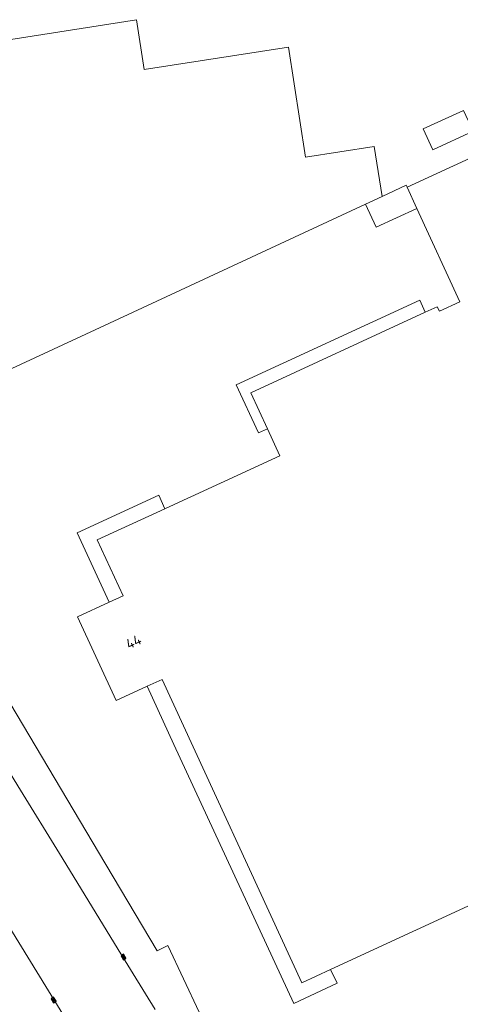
# Model space of a CAD drawing. Header units: metres. Extents: x 207155 to 208055, y 377332 to 379032.
# Tile 22 of 59: x 207729 to 207772, y 377791 to 377888. Entities that reach past the tile are written whole.
import ezdxf
from ezdxf.enums import TextEntityAlignment as Align

# ---------------------------------------------------------------- set-up
doc = ezdxf.new("R2010")
doc.units = ezdxf.units.M
for name, color, linetype, lineweight in [('B-WE-RI-KOLK-S', 7, 'Continuous', 25), ('GB', 1, 'Continuous', 25), ('GB11', 1, 'Continuous', 25), ('GMV', 7, 'Continuous', 25), ('GP1', 7, 'Continuous', 25)]:
    doc.layers.add(name, color=color, linetype=linetype, lineweight=lineweight)
doc.layers.add('NAR', color=7, linetype='Continuous')
doc.styles.add('ISO', font='isocpeur.ttf', dxfattribs={"height": 1})

# ---------------------------------------------------------------- blocks, each defined once
blk = doc.blocks.new('B-SRI-KOLK_STRAAT_450X300-SO')
for p, q in [((-1.125, 0), (1.125, 1.5)), ((1.125, 0), (-1.125, 1.5))]:
    blk.add_line(p, q)
at = {"flags": 128}
blk.add_lwpolyline([(-1.125, 0), (1.125, 0), (1.125, 1.5), (-1.125, 1.5)], close=True, dxfattribs=at)

msp = doc.modelspace()

# ---------------------------------------------------------------- linework, layer by layer
at = {"layer": 'GB', "linetype": 'Continuous', "lineweight": 13}
for points in [[(207734.699, 377887.569), (207706.132, 377883.11)], [(207755.23, 377885.722), (207740.928, 377883.491)], [(207756.93, 377874.824), (207755.23, 377885.722)], [(207766.992, 377871.832), (207795.418, 377884.933)], [(207763.747, 377875.887), (207756.93, 377874.824)], [(207764.535, 377870.936), (207763.747, 377875.887)], [(207762.879, 377870.167), (207764.535, 377870.936)], [(207767.954, 377869.744), (207766.992, 377871.832)], [(207736.073, 377857.727), (207762.879, 377870.167)], [(207772.224, 377860.479), (207767.954, 377869.744)], [(207770.198, 377859.546), (207772.224, 377860.479)], [(207751.497, 377851.478), (207768.801, 377859.453)], [(207768.801, 377859.453), (207769.989, 377860)], [(207769.989, 377860), (207770.198, 377859.546)], [(207722.736, 377851.537), (207736.073, 377857.727)], [(207753.145, 377847.902), (207751.497, 377851.478)], [(207754.375, 377845.235), (207753.145, 377847.902)], [(207745.563, 377841.173), (207754.375, 377845.235)], [(207742.987, 377839.986), (207744.847, 377840.843)], [(207744.847, 377840.843), (207745.563, 377841.173)], [(207736.282, 377836.895), (207742.987, 377839.986)], [(207738.835, 377831.351), (207736.282, 377836.895)], [(207737.47, 377830.722), (207738.835, 377831.351)], [(207734.338, 377829.28), (207737.47, 377830.722)], [(207738.158, 377820.986), (207734.338, 377829.28)], [(207742.709, 377823.083), (207741.24, 377822.406)], [(207756.568, 377793.031), (207742.709, 377823.083)], [(207741.24, 377822.406), (207738.158, 377820.986)], [(207793.089, 377809.877), (207759.418, 377794.346)], [(207759.418, 377794.346), (207756.568, 377793.031)]]:
    msp.add_lwpolyline(points, dxfattribs=at)
at = {"layer": 'GB11', "linetype": 'Continuous', "lineweight": 13}
for points in [[(207740.159, 377888.422), (207734.699, 377887.569)], [(207740.928, 377883.491), (207740.159, 377888.422)]]:
    msp.add_lwpolyline(points, dxfattribs=at)
at = {"layer": 'GMV', "linetype": 'Continuous', "lineweight": 13}
msp.add_lwpolyline([(207752.877, 377757.36), (207687.439, 377863.844), (207676.158, 377882.233, -0.011093), (207672.365, 377888.449)], format="xyb", dxfattribs=at)
for points in [[(207737.143, 377804.73), (207716.294, 377839.782)], [(207728.687, 377812.115), (207716.189, 377832.44)], [(207732.541, 377805.836), (207728.687, 377812.115)], [(207738.635, 377795.89), (207732.541, 377805.836)], [(207742.221, 377796.197), (207737.143, 377804.73)], [(207742.014, 377790.381), (207738.635, 377795.89)], [(207743.277, 377796.719), (207742.221, 377796.197)], [(207746.395, 377790.109), (207743.277, 377796.719)]]:
    msp.add_lwpolyline(points, dxfattribs=at)
at = {"layer": 'GP1', "linetype": 'Continuous', "lineweight": 13}
for points in [[(207773.537, 377877.386), (207769.537, 377875.555), (207768.593, 377877.616), (207772.593, 377879.447), (207773.537, 377877.386)], [(207764.535, 377870.936), (207766.903, 377872.035), (207766.992, 377871.832)], [(207767.954, 377869.744), (207763.929, 377867.889), (207762.879, 377870.167)], [(207753.145, 377847.902), (207752.266, 377847.497), (207750.067, 377852.267), (207768.249, 377860.65), (207768.801, 377859.453)], [(207737.47, 377830.722), (207734.299, 377837.607), (207742.371, 377841.324), (207742.987, 377839.986)], [(207741.24, 377822.406), (207743.883, 377816.642), (207755.764, 377790.986), (207760.052, 377792.971), (207759.418, 377794.346)]]:
    msp.add_lwpolyline(points, dxfattribs=at)

# ---------------------------------------------------------------- block references
at = {"layer": 'B-WE-RI-KOLK-S', "xscale": 0.2, "yscale": 0.2, "zscale": 0.2, "rotation": 301.5276408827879}
for p in [(207738.756, 377795.504), (207731.82, 377791.242)]:
    msp.add_blockref('B-SRI-KOLK_STRAAT_450X300-SO', p, dxfattribs=at)

# ---------------------------------------------------------------- texts
at = {"layer": 'NAR', "linetype": 'Continuous', "lineweight": 13, "style": 'ISO'}
msp.add_text('44', height=1, rotation=24.7, dxfattribs=at).set_placement((207739.88, 377826.805), align=Align.MIDDLE_CENTER)

doc.saveas('drawing.dxf')
